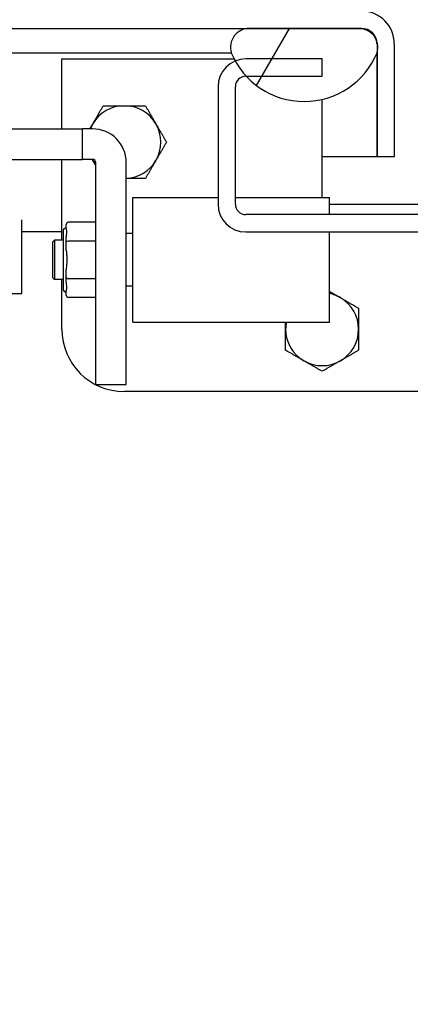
# Model space of a CAD drawing. Extents: x 807 to 1172, y 30 to 260.
# Tile 99 of 214: x 1020.96 to 1023.3, y 92.18 to 98.1. Entities that reach past the tile are written whole.
import ezdxf

# ---------------------------------------------------------------- set-up
doc = ezdxf.new("R2010")
doc.units = 0
doc.header["$LTSCALE"] = 4
doc.header["$MEASUREMENT"] = 0
doc.layers.get('0').update_dxf_attribs({"linetype": 'CONTINUOUS'})
doc.layers.get('DEFPOINTS').update_dxf_attribs({"linetype": 'CONTINUOUS'})
doc.styles.add('ROMANS', font='romans.shx')
doc.dimstyles.new('Default (ANSI)', dxfattribs={"dimscale": 20, "dimtxt": 0.07, "dimasz": 0.07, "dimexe": 0.125, "dimexo": 0.0625, "dimgap": 0.031496, "dimtad": 0, "dimtih": 1, "dimtoh": 1, "dimrnd": 1e-08, "dimzin": 0, "dimdsep": 46, "dimtxsty": 'ROMANS', "dimblk": 'Filled-1', "dimcen": 0.09, "dimdle": 0.393701, "dimclrd": 256, "dimclre": 256, "dimclrt": 256, "dimadec": 0, "dimazin": 0, "dimtfac": 0.928571, "dimtofl": 0, "dimtmove": 0, "dimatfit": 3, "dimfxl": 1, "dimtolj": 1, "dimtzin": 0, "dimlwd": -1, "dimlwe": -1, "dimarcsym": 0})

# ---------------------------------------------------------------- blocks, each defined once
blk = doc.blocks.new('Filled-1')
at = {"color": 0}
for p, q in [((0, 0), (-1, 0.1786)), ((-1, 0.1786), (-1, -0.1786)), ((-1, 0), (0, 0)), ((-1, -0.1786), (0, 0))]:
    blk.add_line(p, q, dxfattribs=at)
at = {"color": 0, "flags": 128}
blk.add_lwpolyline([(-1, -0.1786), (0, 0), (-1, 0.1786), (-1, -0.1786)], dxfattribs=at)
at = {"color": 0}
blk.add_solid([(-1, -0.1786), (0, 0), (-1, 0.1786), (-1, -0.1786)], dxfattribs=at)
blk = doc.blocks.new('*D97')
at = {"transparency": 16777216}
for p, q in [((1022.1497, 98.9496), (1022.1497, 105.9922)), ((1026.3997, 98.9496), (1026.3997, 105.9922)), ((1020.7497, 103.4922), (1018.2129, 103.4922)), ((1027.7997, 103.4922), (1029.1997, 103.4922))]:
    blk.add_line(p, q, dxfattribs=at)
at = {"layer": 'DEFPOINTS', "color": 0, "transparency": 16777216}
for p in [(1026.3997, 103.4922), (1022.1497, 97.6996), (1026.3997, 97.6996)]:
    blk.add_point(p, dxfattribs=at)
at = {"transparency": 16777216, "xscale": 1.400000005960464, "yscale": 1.400000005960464, "zscale": 1.400000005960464}
blk.add_blockref('Filled-1', (1022.1497, 103.4922), dxfattribs=at)
at = {"transparency": 16777216, "xscale": 1.400000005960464, "yscale": 1.400000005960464, "zscale": 1.400000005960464, "rotation": 180}
blk.add_blockref('Filled-1', (1026.3997, 103.4922), dxfattribs=at)
at = {"transparency": 16777216, "insert": (1015.4497, 103.4922), "char_height": 1.4, "attachment_point": 5, "style": 'ROMANS'}
blk.add_mtext('\\A1;4.25', dxfattribs=at)
blk = doc.blocks.new('*D99')
at = {"transparency": 16777216}
for p, q in [((996.0872, 98.9184), (996.0872, 113.8447)), ((1052.4622, 98.9184), (1052.4622, 113.8447)), ((997.4872, 111.3447), (1015.5807, 111.3447)), ((1051.0622, 111.3447), (1032.9686, 111.3447))]:
    blk.add_line(p, q, dxfattribs=at)
at = {"layer": 'DEFPOINTS', "color": 0, "transparency": 16777216}
for p in [(996.0872, 111.3447), (996.0872, 97.6684), (1052.4622, 97.6684)]:
    blk.add_point(p, dxfattribs=at)
at = {"transparency": 16777216, "xscale": 1.400000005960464, "yscale": 1.400000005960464, "zscale": 1.400000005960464, "rotation": 180}
blk.add_blockref('Filled-1', (996.0872, 111.3447), dxfattribs=at)
at = {"transparency": 16777216, "xscale": 1.400000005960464, "yscale": 1.400000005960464, "zscale": 1.400000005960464}
blk.add_blockref('Filled-1', (1052.4622, 111.3447), dxfattribs=at)
at = {"transparency": 16777216, "insert": (1024.2747, 111.3447), "char_height": 1.4, "attachment_point": 5, "style": 'ROMANS'}
blk.add_mtext('\\A1;\\fTahoma|b0|i0;\\H1.5400;(56.38)\\P\\fTahoma|b0|i0;\\H1.5400;OPENING WIDTH', dxfattribs=at)

msp = doc.modelspace()

# ---------------------------------------------------------------- hatches: boundary and pattern name
h = msp.add_hatch()
h.set_pattern_fill('ANSI31', color=256, scale=22, angle=90.00021, style=0)
h.set_pattern_definition([(135.0002, (799.6907, 30.9985), (-1.944537, -1.94455), [])])
edge = h.paths.add_edge_path()
edge.add_line((1023.1042, 97.9566), (1023.1042, 97.9037))
edge.add_line((1023.1042, 97.9037), (1023.1042, 97.2794))
edge.add_line((1023.1042, 97.2794), (1023.2082, 97.2794))
edge.add_line((1023.2082, 97.2794), (1023.2082, 97.9566))
edge.add_ellipse((1023.0104, 97.9566), major_axis=(0.1977, 0), ratio=1, start_angle=0, end_angle=90)
edge.add_line((1023.0104, 98.1544), (994.4059, 98.1544))
edge.add_ellipse((994.4059, 97.9566), major_axis=(0, 0.1977), ratio=1, start_angle=0, end_angle=90)
edge.add_line((994.2082, 97.9566), (994.2082, 97.5919))
edge.add_line((994.2082, 97.5919), (994.3122, 97.5919))
edge.add_line((994.3122, 97.5919), (994.3122, 97.9566))
edge.add_ellipse((994.4059, 97.9566), major_axis=(-0.0938, 0), ratio=1, start_angle=270, end_angle=360, ccw=False)
edge.add_line((994.4059, 98.0504), (995.4925, 98.0504))
edge.add_line((995.4925, 98.0504), (996.1488, 98.0504))
edge.add_line((996.1488, 98.0504), (1022.3385, 98.0504))
edge.add_line((1022.3385, 98.0504), (1022.9948, 98.0504))
edge.add_line((1022.9948, 98.0504), (1023.0104, 98.0504))
edge.add_ellipse((1023.0104, 97.9566), major_axis=(0, 0.0937), ratio=1, start_angle=280.46359, end_angle=360, ccw=False)
edge.add_ellipse((1023.0104, 97.9566), major_axis=(0.0922, 0.017), ratio=1, start_angle=349.53641, end_angle=360, ccw=False)
h = msp.add_hatch()
h.set_pattern_fill('ANSI31', color=256, scale=22, angle=14.99998, style=0)
h.set_pattern_definition([(60, (799.6907, 30.9985), (-2.38157, 1.375), [])])
edge = h.paths.add_edge_path()
edge.add_ellipse((995.8207, 98.0833), major_axis=(-0.4375, -0.1796), ratio=1, start_angle=0, end_angle=18.38971)
edge.add_ellipse((995.8207, 98.0833), major_axis=(-0.3585, -0.3084), ratio=1, start_angle=0, end_angle=2.06751)
edge.add_ellipse((995.8207, 98.0833), major_axis=(-0.3471, -0.3212), ratio=1, start_angle=0, end_angle=67.32124)
edge.add_ellipse((995.8207, 98.0833), major_axis=(0.1625, -0.4441), ratio=1, start_angle=0, end_angle=14.00055)
edge.add_ellipse((995.8207, 98.0833), major_axis=(0.2651, -0.3916), ratio=1, start_angle=0, end_angle=33.58463)
edge.add_ellipse((996.1488, 97.9363), major_axis=(0.1094, -0.0326), ratio=1, start_angle=0, end_angle=106.57337)
edge.add_line((996.1488, 98.0504), (995.4925, 98.0504))
edge.add_ellipse((995.4925, 97.9363), major_axis=(0, 0.1141), ratio=1, start_angle=0, end_angle=106.57337)
edge = h.paths.add_edge_path()
edge.add_ellipse((1022.6667, 98.0833), major_axis=(-0.4375, -0.1796), ratio=1, start_angle=0, end_angle=6.71915)
edge.add_ellipse((1022.6667, 98.0833), major_axis=(-0.4135, -0.2295), ratio=1, start_angle=0, end_angle=13.73807)
edge.add_ellipse((1022.6667, 98.0833), major_axis=(-0.3471, -0.3212), ratio=1, start_angle=0, end_angle=114.90643)
edge.add_ellipse((1022.9948, 97.9363), major_axis=(0.1094, -0.0326), ratio=1, start_angle=0, end_angle=35.70054)
edge.add_ellipse((1022.9948, 97.9363), major_axis=(0.1078, 0.0374), ratio=1, start_angle=0, end_angle=70.87282)
edge.add_line((1022.9948, 98.0504), (1022.3385, 98.0504))
edge.add_ellipse((1022.3385, 97.9363), major_axis=(0, 0.1141), ratio=1, start_angle=0, end_angle=106.57337)
h = msp.add_hatch()
h.set_pattern_fill('ANSI31', color=256, scale=22, style=0)
h.set_pattern_definition([(45, (799.6907, 30.9985), (-1.944544, 1.944544), [])])
edge = h.paths.add_edge_path()
edge.add_ellipse((1054.0925, 96.6855), major_axis=(0.2446, 0), ratio=1, start_angle=0, end_angle=90)
edge.add_line((1054.0925, 96.9301), (1053.2537, 96.9301))
edge.add_line((1053.2537, 96.9301), (1052.6599, 96.9301))
edge.add_ellipse((1052.6599, 97.0239), major_axis=(0, -0.0938), ratio=1, start_angle=270, end_angle=360, ccw=False)
edge.add_line((1052.5662, 97.0239), (1052.5662, 97.6392))
edge.add_line((1052.5662, 97.6392), (1052.5662, 97.6684))
edge.add_ellipse((1052.6599, 97.6684), major_axis=(-0.0938, 0), ratio=1, start_angle=270, end_angle=360, ccw=False)
edge.add_line((1052.6599, 97.7621), (1053.0758, 97.7621))
edge.add_line((1053.0758, 97.7621), (1053.0872, 97.7621))
edge.add_line((1053.0872, 97.7621), (1053.0872, 97.7749))
edge.add_line((1053.0872, 97.7749), (1053.0872, 97.8661))
edge.add_line((1053.0872, 97.8661), (1052.6599, 97.8661))
edge.add_ellipse((1052.6599, 97.6684), major_axis=(0, 0.1978), ratio=1, start_angle=0, end_angle=83.2328)
edge.add_ellipse((1052.6599, 97.6684), major_axis=(-0.1964, 0.0233), ratio=1, start_angle=0, end_angle=6.7672)
edge.add_line((1052.4622, 97.6684), (1052.4622, 97.0239))
edge.add_ellipse((1052.6599, 97.0239), major_axis=(-0.1978, 0), ratio=1, start_angle=0, end_angle=90)
edge.add_line((1052.6599, 96.8261), (1054.0925, 96.8261))
edge.add_ellipse((1054.0925, 96.6855), major_axis=(0, 0.1406), ratio=1, start_angle=270, end_angle=360, ccw=False)
edge.add_line((1054.2332, 96.6855), (1054.2332, 79.0029))
edge.add_ellipse((1054.1394, 79.0029), major_axis=(0.0938, 0), ratio=1, start_angle=270, end_angle=360, ccw=False)
edge.add_line((1054.1394, 78.9091), (994.4099, 78.9091))
edge.add_ellipse((994.4099, 79.0029), major_axis=(0, -0.0938), ratio=1, start_angle=270, end_angle=360, ccw=False)
edge.add_line((994.3162, 79.0029), (994.3162, 96.6855))
edge.add_ellipse((994.4568, 96.6855), major_axis=(-0.1406, 0), ratio=1, start_angle=270, end_angle=360, ccw=False)
edge.add_line((994.4568, 96.8261), (995.8894, 96.8261))
edge.add_ellipse((995.8894, 97.0239), major_axis=(0, -0.1978), ratio=1, start_angle=0, end_angle=90)
edge.add_line((996.0872, 97.0239), (996.0872, 97.6684))
edge.add_ellipse((995.8894, 97.6684), major_axis=(0.1977, 0), ratio=1, start_angle=0, end_angle=6.7672)
edge.add_ellipse((995.8894, 97.6684), major_axis=(0.1964, 0.0233), ratio=1, start_angle=0, end_angle=83.2328)
edge.add_line((995.8894, 97.8661), (995.4622, 97.8661))
edge.add_line((995.4622, 97.8661), (995.4622, 97.7749))
edge.add_line((995.4622, 97.7749), (995.4622, 97.7621))
edge.add_line((995.4622, 97.7621), (995.4735, 97.7621))
edge.add_line((995.4735, 97.7621), (995.8894, 97.7621))
edge.add_ellipse((995.8894, 97.6684), major_axis=(0, 0.0938), ratio=1, start_angle=270, end_angle=360, ccw=False)
edge.add_line((995.9832, 97.6684), (995.9832, 97.6392))
edge.add_line((995.9832, 97.6392), (995.9832, 97.0239))
edge.add_ellipse((995.8894, 97.0239), major_axis=(0.0938, 0), ratio=1, start_angle=270, end_angle=360, ccw=False)
edge.add_line((995.8894, 96.9301), (995.2957, 96.9301))
edge.add_line((995.2957, 96.9301), (994.4568, 96.9301))
edge.add_ellipse((994.4568, 96.6855), major_axis=(0, 0.2446), ratio=1, start_angle=0, end_angle=90)
edge.add_line((994.2122, 96.6855), (994.2122, 79.0029))
edge.add_ellipse((994.4099, 79.0029), major_axis=(-0.1978, 0), ratio=1, start_angle=0, end_angle=90)
edge.add_line((994.4099, 78.8051), (1054.1394, 78.8051))
edge.add_ellipse((1054.1394, 79.0029), major_axis=(0, -0.1978), ratio=1, start_angle=0, end_angle=90)
edge.add_line((1054.3372, 79.0029), (1054.3372, 96.6855))
h = msp.add_hatch()
h.set_pattern_fill('ANSI31', color=256, scale=22, angle=105.00025, style=0)
h.set_pattern_definition([(150.0002, (799.6907, 30.9985), (-1.37499, -2.381576), [])])
edge = h.paths.add_edge_path()
edge.add_ellipse((1022.3162, 96.9926), major_axis=(-0.1665, 0), ratio=1, start_angle=0, end_angle=90)
edge.add_line((1022.3162, 96.8261), (1023.5662, 96.8261))
edge.add_line((1023.5662, 96.8261), (1024.9832, 96.8261))
edge.add_line((1024.9832, 96.8261), (1026.2332, 96.8261))
edge.add_ellipse((1026.2332, 96.9926), major_axis=(0, -0.1665), ratio=1, start_angle=0, end_angle=90)
edge.add_line((1026.3997, 96.9926), (1026.3997, 97.6996))
edge.add_ellipse((1026.2332, 97.6996), major_axis=(0.1665, 0), ratio=1, start_angle=0, end_angle=67.77338)
edge.add_ellipse((1026.2332, 97.6996), major_axis=(0.063, 0.1541), ratio=1, start_angle=0, end_angle=22.22662)
edge.add_line((1026.2332, 97.8661), (1025.7747, 97.8661))
edge.add_line((1025.7747, 97.8661), (1025.7747, 97.7621))
edge.add_line((1025.7747, 97.7621), (1026.2298, 97.7621))
edge.add_line((1026.2298, 97.7621), (1026.2332, 97.7621))
edge.add_ellipse((1026.2332, 97.6996), major_axis=(0, 0.0625), ratio=1, start_angle=270, end_angle=360, ccw=False)
edge.add_line((1026.2957, 97.6996), (1026.2957, 96.9926))
edge.add_ellipse((1026.2332, 96.9926), major_axis=(0.0625, 0), ratio=1, start_angle=270, end_angle=360, ccw=False)
edge.add_line((1026.2332, 96.9301), (1022.3162, 96.9301))
edge.add_ellipse((1022.3162, 96.9926), major_axis=(0, -0.0625), ratio=1, start_angle=270, end_angle=360, ccw=False)
edge.add_line((1022.2537, 96.9926), (1022.2537, 97.6996))
edge.add_ellipse((1022.3162, 97.6996), major_axis=(-0.0625, 0), ratio=1, start_angle=270, end_angle=360, ccw=False)
edge.add_line((1022.3162, 97.7621), (1022.3195, 97.7621))
edge.add_line((1022.3195, 97.7621), (1022.7747, 97.7621))
edge.add_line((1022.7747, 97.7621), (1022.7747, 97.8661))
edge.add_line((1022.7747, 97.8661), (1022.3162, 97.8661))
edge.add_ellipse((1022.3162, 97.6996), major_axis=(0, 0.1665), ratio=1, start_angle=0, end_angle=22.22662)
edge.add_ellipse((1022.3162, 97.6996), major_axis=(-0.063, 0.1541), ratio=1, start_angle=0, end_angle=67.77338)
edge.add_line((1022.1497, 97.6996), (1022.1497, 96.9926))

# ---------------------------------------------------------------- linework, layer by layer
for p, q in [((994.4059, 98.0504), (1023.0104, 98.0504)), ((1022.9948, 98.0504), (1022.3385, 98.0504)), ((1023.1042, 97.9566), (1023.1042, 97.2794)), ((1023.2082, 97.2794), (1023.2082, 97.9566)), ((1020.7271, 97.9037), (1022.1667, 97.9037)), ((1022.1667, 97.9037), (1022.2292, 97.9037)), ((1023.1034, 97.902), (1023.1034, 97.2794)), ((1021.2122, 97.8661), (1022.2465, 97.8661)), ((1021.2122, 97.4457), (1021.2122, 97.8661)), ((1022.7747, 97.8661), (1022.3162, 97.8661)), ((1022.7747, 97.7621), (1022.7747, 97.8661)), ((1022.3162, 97.7621), (1022.7747, 97.7621)), ((1022.1497, 97.6996), (1022.1497, 96.9926)), ((1022.2537, 96.9926), (1022.2537, 97.6996)), ((1022.7747, 97.0323), (1022.7747, 97.6229)), ((1020.6284, 97.4457), (1021.3358, 97.4457)), ((1021.3961, 97.4457), (1021.3358, 97.4457)), ((1021.3358, 97.2626), (1021.3358, 97.4457)), ((1022.7747, 97.2794), (1023.1034, 97.2794)), ((1023.1042, 97.2794), (1023.2082, 97.2794)), ((1020.6284, 97.2626), (1021.3358, 97.2626)), ((1021.2122, 96.7764), (1021.2122, 97.2626)), ((1021.3961, 97.2626), (1021.3358, 97.2626)), ((1021.4158, 95.9087), (1021.4158, 97.243)), ((1021.5989, 95.9087), (1021.5989, 97.243)), ((1021.6382, 96.2843), (1021.6382, 97.0323)), ((1021.6382, 97.0323), (1022.1497, 97.0323)), ((1022.2537, 97.0323), (1022.8193, 97.0323)), ((1022.8193, 96.9301), (1022.8193, 97.0323)), ((1025.7299, 96.9911), (1022.8193, 96.9911)), ((1026.2332, 96.9301), (1022.3162, 96.9301)), ((1020.9711, 96.4536), (1020.9711, 96.8991)), ((1021.2386, 96.8465), (1021.2386, 96.8711)), ((1021.4158, 96.8847), (1021.2504, 96.8847)), ((1021.2122, 96.8261), (1020.9711, 96.8261)), ((1021.2189, 96.8315), (1021.2189, 96.4851)), ((1021.6382, 96.8158), (1021.5989, 96.8158)), ((1022.3162, 96.8261), (1026.2332, 96.8261)), ((1022.8193, 96.2843), (1022.8193, 96.8261)), ((1021.1559, 96.7646), (1021.1678, 96.7764)), ((1021.1559, 96.7646), (1021.1559, 96.552)), ((1021.1678, 96.7764), (1021.1678, 96.5402)), ((1021.2189, 96.7764), (1021.1678, 96.7764)), ((1021.2386, 96.7647), (1021.2386, 96.7893)), ((1021.2386, 96.7155), (1021.2386, 96.7647)), ((1021.4158, 96.7715), (1021.2504, 96.7715)), ((1021.2386, 96.5519), (1021.2386, 96.6011)), ((1021.1559, 96.552), (1021.1678, 96.5402)), ((1021.2189, 96.5402), (1021.1678, 96.5402)), ((1021.2122, 96.2411), (1021.2122, 96.5402)), ((1021.2386, 96.5274), (1021.2386, 96.5519)), ((1021.4158, 96.5451), (1021.2504, 96.5451)), ((1020.9711, 96.4536), (1020.8961, 96.4536)), ((1021.2386, 96.4456), (1021.2386, 96.4702)), ((1021.6382, 96.5008), (1021.5989, 96.5008)), ((1021.4158, 96.4319), (1021.2504, 96.4319)), ((1021.6382, 96.2843), (1022.8193, 96.2843)), ((1021.4158, 95.9087), (1021.5989, 95.9087)), ((1023.3997, 95.8661), (1021.5872, 95.8661))]:
    msp.add_line(p, q)
for centre, radius, start, end in [((1023.0104, 97.9566), 0.1977, 0, 90), ((1022.3385, 97.9363), 0.1141, 90, 196.57337), ((1022.9948, 97.9363), 0.1141, 343.42663, 90), ((1023.0104, 97.9566), 0.0937, 0, 90), ((1022.6667, 98.0833), 0.4729, 202.31818, 337.68182), ((1022.3162, 97.6996), 0.1665, 90, 180), ((1022.3162, 97.6996), 0.0625, 90, 180), ((1021.5872, 97.3661), 0.219, 90, 150), ((1021.5872, 97.3661), 0.219, 30, 90), ((1021.5872, 97.3661), 0.219, 150, 158.68973), ((1021.5872, 97.3661), 0.219, 330, 30), ((1021.3961, 97.243), 0.2028, 0, 90), ((1021.5872, 97.3661), 0.219, 208.19812, 210), ((1021.3961, 97.243), 0.0197, 0, 90), ((1021.5872, 97.3661), 0.219, 210, 218.50722), ((1021.5872, 97.3661), 0.219, 273.06164, 330), ((1022.3162, 96.9926), 0.1665, 180, 270), ((1022.3162, 96.9926), 0.0625, 180, 270), ((1021.2386, 96.8315), 0.0197, 90, 180), ((1021.2386, 96.4851), 0.0197, 180, 270), ((1022.7747, 96.2411), 0.219, 60, 78.23083), ((1022.7747, 96.2411), 0.219, 0, 60), ((1022.7747, 96.2411), 0.219, 168.63088, 180), ((1021.5872, 96.2411), 0.375, 180, 270), ((1022.7747, 96.2411), 0.219, 180, 240), ((1022.7747, 96.2411), 0.219, 300, 0), ((1022.7747, 96.2411), 0.219, 240, 300)]:
    msp.add_arc(centre, radius, start, end)
for centre, major_axis, ratio, start_param, end_param in [((1021.2504, 96.8711), (0, 0.0136), 0.866025, 0, 1.570796), ((1021.2504, 96.7647), (-0.0118, 0), 0.57735, 4.712389, 6.283185), ((1021.2504, 96.5519), (-0.0118, 0), 0.57735, 0, 1.570796), ((1021.2504, 96.4456), (0, -0.0136), 0.866025, 4.712389, 6.283185)]:
    msp.add_ellipse(centre, major_axis=major_axis, ratio=ratio, start_param=start_param, end_param=end_param)
for points in [[(1023.0104, 98.0504), (1023.0177, 98.0504), (1023.025, 98.048), (1023.0324, 98.0438)], [(1023.0912, 97.9973), (1023.0898, 98.0017), (1023.0884, 98.0061), (1023.0871, 98.0105)]]:
    msp.add_open_spline(points, degree=3)
for points, weights in [([(1021.3975, 97.4756), (1021.4268, 97.5264), (1021.4607, 97.5851)], [1, 1.0379548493, 1]), ([(1021.4607, 97.5851), (1021.5285, 97.5851), (1021.5872, 97.5851)], [1, 1.0379548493, 1]), ([(1021.5872, 97.5851), (1021.6458, 97.5851), (1021.7136, 97.5851)], [1, 1.0379548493, 1]), ([(1021.7136, 97.5851), (1021.7475, 97.5264), (1021.7768, 97.4756)], [1, 1.0379548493, 1]), ([(1021.3802, 97.4457), (1021.3889, 97.4608), (1021.3975, 97.4756)], [1.01546315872, 1.01081092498, 1]), ([(1021.7768, 97.4756), (1021.8062, 97.4248), (1021.84, 97.3661)], [1, 1.0379548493, 1]), ([(1021.84, 97.3661), (1021.8062, 97.3074), (1021.7768, 97.2566)], [1, 1.0379548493, 1]), ([(1021.3975, 97.2566), (1021.3958, 97.2596), (1021.394, 97.2626)], [1, 1.00216917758, 1.00409041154]), ([(1021.4158, 97.225), (1021.4066, 97.2409), (1021.3975, 97.2566)], [1.01598833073, 1.01144580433, 1]), ([(1021.7768, 97.2566), (1021.7475, 97.2058), (1021.7136, 97.1471)], [1, 1.0379548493, 1]), ([(1021.7136, 97.1471), (1021.6521, 97.1471), (1021.5989, 97.1471)], [1, 1.03429968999, 1.00660631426]), ([(1022.8193, 96.4682), (1022.8526, 96.449), (1022.8842, 96.4308)], [1.01803493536, 1.02320661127, 1]), ([(1022.8842, 96.4308), (1022.935, 96.4014), (1022.9937, 96.3676)], [1, 1.0379548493, 1]), ([(1022.9937, 96.3676), (1022.9937, 96.2998), (1022.9937, 96.2411)], [1, 1.0379548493, 1]), ([(1022.5557, 96.2411), (1022.5557, 96.2625), (1022.5557, 96.2843)], [1, 1.01350277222, 1.01739808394]), ([(1022.5557, 96.1147), (1022.5557, 96.1824), (1022.5557, 96.2411)], [1, 1.0379548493, 1]), ([(1022.9937, 96.2411), (1022.9937, 96.1824), (1022.9937, 96.1147)], [1, 1.0379548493, 1]), ([(1022.6652, 96.0515), (1022.6143, 96.0808), (1022.5557, 96.1147)], [1, 1.0379548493, 1]), ([(1022.9937, 96.1147), (1022.935, 96.0808), (1022.8842, 96.0515)], [1, 1.0379548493, 1]), ([(1022.7747, 95.9882), (1022.716, 96.0221), (1022.6652, 96.0515)], [1, 1.0379548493, 1]), ([(1022.8842, 96.0515), (1022.8333, 96.0221), (1022.7747, 95.9882)], [1, 1.0379548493, 1])]:
    msp.add_rational_spline(points, weights, degree=2)
for points, knots in [([(1021.2386, 96.7893), (1021.2386, 96.7909), (1021.2387, 96.7925), (1021.239, 96.798), (1021.2395, 96.8018), (1021.2405, 96.8092), (1021.2411, 96.8127), (1021.2418, 96.8184), (1021.242, 96.8207), (1021.2421, 96.8245), (1021.2421, 96.826), (1021.2419, 96.8296), (1021.2417, 96.8316), (1021.2409, 96.8369), (1021.24, 96.8397), (1021.2391, 96.8434), (1021.2388, 96.8445), (1021.2386, 96.8458), (1021.2386, 96.8462), (1021.2386, 96.8465)], [-0.8497756, -0.8497756, -0.8497756, -0.8497756, -0.8331294, -0.8331294, -0.7901564, -0.7901564, -0.747117, -0.747117, -0.7163102, -0.7163102, -0.6939878, -0.6939878, -0.6627803, -0.6627803, -0.6058766, -0.6058766, -0.576824, -0.576824, -0.5672053, -0.5672053, -0.5672053, -0.5672053]), ([(1021.2386, 96.7155), (1021.2386, 96.7142), (1021.2386, 96.7129), (1021.2388, 96.7076), (1021.2391, 96.7037), (1021.24, 96.6919), (1021.2409, 96.6843), (1021.2417, 96.6719), (1021.2419, 96.6675), (1021.2421, 96.6616), (1021.2421, 96.6599), (1021.2421, 96.6583)], [0.5672054, 0.5672054, 0.5672054, 0.5672054, 0.5768241, 0.5768241, 0.6058766, 0.6058766, 0.6627804, 0.6627804, 0.6939879, 0.6939879, 0.705629, 0.705629, 0.705629, 0.705629]), ([(1021.2421, 96.6583), (1021.2421, 96.6568), (1021.2421, 96.6553), (1021.242, 96.6496), (1021.2418, 96.6454), (1021.2411, 96.6354), (1021.2405, 96.6297), (1021.2395, 96.6183), (1021.239, 96.6128), (1021.2387, 96.6053), (1021.2386, 96.6032), (1021.2386, 96.6011)], [0.705629, 0.705629, 0.705629, 0.705629, 0.7163104, 0.7163104, 0.7471171, 0.7471171, 0.7901566, 0.7901566, 0.8331295, 0.8331295, 0.8497757, 0.8497757, 0.8497757, 0.8497757]), ([(1021.2386, 96.4702), (1021.2386, 96.4706), (1021.2387, 96.4712), (1021.239, 96.4731), (1021.2395, 96.4748), (1021.2405, 96.4788), (1021.2411, 96.481), (1021.2418, 96.4853), (1021.242, 96.4873), (1021.2421, 96.4908), (1021.2421, 96.4924), (1021.2419, 96.4963), (1021.2417, 96.4986), (1021.2409, 96.5057), (1021.24, 96.5105), (1021.2391, 96.5186), (1021.2388, 96.5214), (1021.2386, 96.5254), (1021.2386, 96.5264), (1021.2386, 96.5274)], [-0.8497758, -0.8497758, -0.8497758, -0.8497758, -0.8331296, -0.8331296, -0.7901566, -0.7901566, -0.7471171, -0.7471171, -0.7163104, -0.7163104, -0.6939879, -0.6939879, -0.6627804, -0.6627804, -0.6058766, -0.6058766, -0.5768241, -0.5768241, -0.5672055, -0.5672055, -0.5672055, -0.5672055])]:
    msp.add_open_spline(points, degree=3, knots=knots)

# ---------------------------------------------------------------- dimensions: what is measured, and where the dimension line sits
dim = msp.add_linear_dim(base=(996.0871563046, 111.3447361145), p1=(1052.4621563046, 97.6683757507), p2=(996.0871563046, 97.6683757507), angle=180, text='\\fTahoma|b0|i0;\\H1.5400;(<>)\\P\\fTahoma|b0|i0;\\H1.5400;OPENING WIDTH', dimstyle='Default (ANSI)', override={"dimgap": 0.031496, "dimtih": 0, "dimtoh": 0, "dimdec": 2, "dimtol": 0, "dimlim": 0, "dimtp": 0, "dimtm": 0, "dimtdec": 2, "dimatfit": 1})
dim.commit()
dim.dimension.update_dxf_attribs({"geometry": '*D99', "text_midpoint": (1024.2746563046, 111.3447361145), "dimtype": 160})
dim = msp.add_linear_dim(base=(1026.3997, 103.4922), p1=(1022.1497, 97.6996), p2=(1026.3997, 97.6996), angle=180, dimstyle='Default (ANSI)', override={"dimgap": 0.031496, "dimtih": 0, "dimtoh": 0, "dimdec": 2, "dimtol": 0, "dimlim": 0, "dimtp": 0, "dimtm": 0, "dimtdec": 2, "dimatfit": 1})
dim.commit()
dim.dimension.update_dxf_attribs({"geometry": '*D97', "text_midpoint": (1015.4497, 103.4922), "dimtype": 160})

doc.saveas('drawing.dxf')
